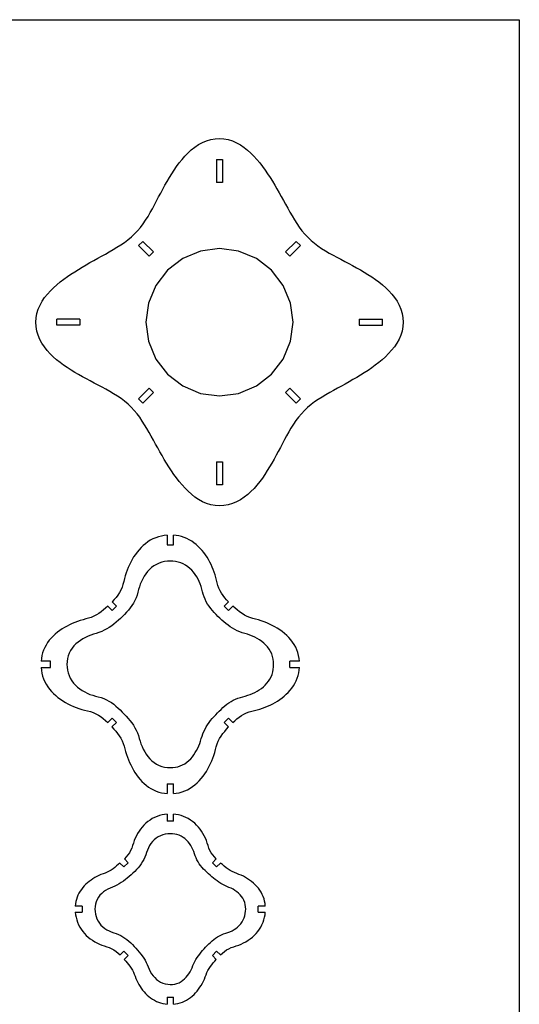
# Model space of a CAD drawing. Extents: x -203 to 90, y -279 to 286.
# Tile 7 of 7: x -57 to 90, y -3 to 286. Entities that reach past the tile are written whole.
import ezdxf

# ---------------------------------------------------------------- set-up
doc = ezdxf.new("R2010")
doc.units = 0
doc.header["$MEASUREMENT"] = 0
doc.layers.get('0').update_dxf_attribs({"linetype": 'CONTINUOUS'})

msp = doc.modelspace()

# ---------------------------------------------------------------- linework, layer by layer
for p, q in [((-203.35, 286.41), (89.8, 286.41)), ((89.8, 286.41), (89.8, -279.44)), ((-0.74, 251.23), (0.55, 251.45)), ((0.55, 251.45), (1.85, 251.52)), ((1.85, 251.52), (3.14, 251.44)), ((3.14, 251.44), (4.42, 251.2)), ((-6.43, 248.2), (-5.41, 249.01)), ((-5.41, 249.01), (-4.33, 249.73)), ((-4.33, 249.73), (-3.18, 250.35)), ((-3.18, 250.35), (-1.98, 250.86)), ((-1.98, 250.86), (-0.74, 251.23)), ((4.42, 251.2), (5.66, 250.81)), ((5.66, 250.81), (6.85, 250.29)), ((6.85, 250.29), (7.99, 249.65)), ((7.99, 249.65), (9.06, 248.92)), ((9.06, 248.92), (10.08, 248.11)), ((-9.15, 245.41), (-8.29, 246.39)), ((-8.29, 246.39), (-7.39, 247.32)), ((-7.39, 247.32), (-6.43, 248.2)), ((10.08, 248.11), (11.05, 247.24)), ((11.05, 247.24), (11.96, 246.32)), ((11.96, 246.32), (12.84, 245.35)), ((-11.48, 242.28), (-10.74, 243.35)), ((-10.74, 243.35), (-9.96, 244.4)), ((-9.96, 244.4), (-9.15, 245.41)), ((0.95, 245.39), (0.95, 238.59)), ((0.95, 245.39), (2.74, 245.39)), ((2.74, 245.39), (2.74, 238.59)), ((12.84, 245.35), (13.67, 244.35)), ((13.67, 244.35), (14.46, 243.32)), ((14.46, 243.32), (15.23, 242.27)), ((-13.52, 238.95), (-12.86, 240.08)), ((-12.86, 240.08), (-12.18, 241.19)), ((-12.18, 241.19), (-11.48, 242.28)), ((15.23, 242.27), (15.97, 241.19)), ((15.97, 241.19), (16.68, 240.11)), ((16.68, 240.11), (17.37, 239)), ((-14.79, 236.68), (-14.16, 237.82)), ((-14.16, 237.82), (-13.52, 238.95)), ((2.74, 238.59), (0.95, 238.59)), ((17.37, 239), (18.04, 237.89)), ((18.04, 237.89), (18.7, 236.77)), ((-16.61, 233.23), (-16.01, 234.38)), ((-16.01, 234.38), (-15.4, 235.53)), ((-15.4, 235.53), (-14.79, 236.68)), ((18.7, 236.77), (19.34, 235.64)), ((19.34, 235.64), (19.98, 234.5)), ((19.98, 234.5), (20.61, 233.36)), ((-17.83, 230.93), (-17.22, 232.08)), ((-17.22, 232.08), (-16.61, 233.23)), ((20.61, 233.36), (21.23, 232.22)), ((21.23, 232.22), (21.86, 231.08)), ((-19.82, 227.57), (-19.12, 228.67)), ((-19.12, 228.67), (-18.47, 229.79)), ((-18.47, 229.79), (-17.83, 230.93)), ((21.86, 231.08), (22.5, 229.95)), ((22.5, 229.95), (23.15, 228.82)), ((23.15, 228.82), (23.82, 227.71)), ((-22.17, 224.46), (-21.33, 225.46)), ((-21.33, 225.46), (-20.55, 226.5)), ((-20.55, 226.5), (-19.82, 227.57)), ((23.82, 227.71), (24.52, 226.61)), ((24.52, 226.61), (25.25, 225.53)), ((25.25, 225.53), (26.03, 224.49)), ((-25.03, 221.81), (-24.02, 222.64)), ((-24.02, 222.64), (-23.07, 223.52)), ((-23.07, 223.52), (-22.17, 224.46)), ((26.03, 224.49), (26.86, 223.49)), ((26.86, 223.49), (27.75, 222.54)), ((27.75, 222.54), (28.69, 221.64)), ((-28.24, 219.6), (-27.14, 220.3)), ((-27.14, 220.3), (-26.07, 221.03)), ((-26.07, 221.03), (-25.03, 221.81)), ((-20.63, 221.35), (-21.89, 220.1)), ((-21.89, 220.1), (-18.77, 216.97)), ((-17.51, 218.23), (-20.63, 221.35)), ((21.2, 218.23), (24.32, 221.35)), ((25.58, 220.1), (22.46, 216.97)), ((24.32, 221.35), (25.58, 220.1)), ((28.69, 221.64), (29.68, 220.8)), ((29.68, 220.8), (30.72, 220.02)), ((30.72, 220.02), (31.8, 219.28)), ((-33.9, 216.38), (-32.76, 217.01)), ((-32.76, 217.01), (-31.62, 217.64)), ((-31.62, 217.64), (-30.48, 218.27)), ((-30.48, 218.27), (-29.36, 218.93)), ((-29.36, 218.93), (-28.24, 219.6)), ((-18.77, 216.97), (-17.51, 218.23)), ((-3.75, 218.49), (-8.96, 216.33)), ((1.85, 219.23), (-3.75, 218.49)), ((7.44, 218.49), (1.85, 219.23)), ((12.65, 216.33), (7.44, 218.49)), ((22.46, 216.97), (21.2, 218.23)), ((31.8, 219.28), (32.9, 218.59)), ((32.9, 218.59), (34.02, 217.93)), ((34.02, 217.93), (35.16, 217.3)), ((35.16, 217.3), (36.3, 216.68)), ((-38.42, 213.82), (-37.3, 214.47)), ((-37.3, 214.47), (-36.17, 215.12)), ((-36.17, 215.12), (-35.04, 215.75)), ((-35.04, 215.75), (-33.9, 216.38)), ((-8.96, 216.33), (-13.43, 212.9)), ((17.12, 212.9), (12.65, 216.33)), ((36.3, 216.68), (37.45, 216.08)), ((37.45, 216.08), (38.61, 215.47)), ((38.61, 215.47), (39.76, 214.87)), ((39.76, 214.87), (40.9, 214.25)), ((40.9, 214.25), (42.05, 213.63)), ((-43.85, 210.24), (-42.8, 211)), ((-42.8, 211), (-41.73, 211.74)), ((-41.73, 211.74), (-40.64, 212.45)), ((-40.64, 212.45), (-39.54, 213.14)), ((-39.54, 213.14), (-38.42, 213.82)), ((-13.43, 212.9), (-16.87, 208.42)), ((20.56, 208.42), (17.12, 212.9)), ((42.05, 213.63), (43.18, 212.99)), ((43.18, 212.99), (44.3, 212.33)), ((44.3, 212.33), (45.41, 211.65)), ((45.41, 211.65), (46.5, 210.94)), ((-46.85, 207.74), (-45.88, 208.61)), ((-45.88, 208.61), (-44.88, 209.44)), ((-44.88, 209.44), (-43.85, 210.24)), ((-16.87, 208.42), (-19.03, 203.21)), ((22.72, 203.21), (20.56, 208.42)), ((46.5, 210.94), (47.57, 210.2)), ((47.57, 210.2), (48.62, 209.43)), ((48.62, 209.43), (49.64, 208.62)), ((49.64, 208.62), (50.62, 207.76)), ((-49.46, 204.84), (-48.65, 205.86)), ((-48.65, 205.86), (-47.77, 206.82)), ((-47.77, 206.82), (-46.85, 207.74)), ((50.62, 207.76), (51.55, 206.85)), ((51.55, 206.85), (52.43, 205.89)), ((52.43, 205.89), (53.23, 204.87)), ((-51.35, 201.44), (-50.82, 202.63)), ((-50.82, 202.63), (-50.19, 203.76)), ((-50.19, 203.76), (-49.46, 204.84)), ((-19.03, 203.21), (-19.76, 197.62)), ((23.45, 197.62), (22.72, 203.21)), ((53.23, 204.87), (53.96, 203.79)), ((53.96, 203.79), (54.58, 202.65)), ((54.58, 202.65), (55.08, 201.45)), ((-51.98, 198.92), (-51.74, 200.2)), ((-51.74, 200.2), (-51.35, 201.44)), ((55.08, 201.45), (55.45, 200.2)), ((55.45, 200.2), (55.67, 198.92)), ((-52.06, 197.62), (-51.98, 198.92)), ((-51.98, 196.32), (-52.06, 197.62)), ((-39.13, 198.51), (-45.93, 198.51)), ((-45.93, 196.73), (-45.93, 198.51)), ((-39.13, 196.73), (-45.93, 196.73)), ((-39.13, 198.51), (-39.13, 196.73)), ((-19.76, 197.62), (-19.03, 192.03)), ((22.72, 192.03), (23.45, 197.62)), ((42.82, 198.51), (49.62, 198.51)), ((42.82, 198.51), (42.82, 196.73)), ((42.82, 196.73), (49.62, 196.73)), ((49.62, 196.73), (49.62, 198.51)), ((55.67, 198.92), (55.75, 197.62)), ((55.75, 197.62), (55.67, 196.32)), ((-51.76, 195.04), (-51.98, 196.32)), ((-51.39, 193.79), (-51.76, 195.04)), ((-50.89, 192.59), (-51.39, 193.79)), ((55.04, 193.8), (54.52, 192.61)), ((55.43, 195.04), (55.04, 193.8)), ((55.67, 196.32), (55.43, 195.04)), ((-50.27, 191.45), (-50.89, 192.59)), ((-49.54, 190.37), (-50.27, 191.45)), ((-19.03, 192.03), (-16.87, 186.82)), ((20.56, 186.82), (22.72, 192.03)), ((53.88, 191.48), (53.15, 190.4)), ((54.52, 192.61), (53.88, 191.48)), ((-48.74, 189.35), (-49.54, 190.37)), ((-47.86, 188.39), (-48.74, 189.35)), ((-46.93, 187.48), (-47.86, 188.39)), ((51.46, 188.42), (50.54, 187.5)), ((52.34, 189.38), (51.46, 188.42)), ((53.15, 190.4), (52.34, 189.38)), ((-45.95, 186.62), (-46.93, 187.48)), ((-44.93, 185.81), (-45.95, 186.62)), ((-43.88, 185.04), (-44.93, 185.81)), ((-42.81, 184.3), (-43.88, 185.04)), ((-16.87, 186.82), (-13.43, 182.34)), ((17.12, 182.34), (20.56, 186.82)), ((47.54, 185), (46.49, 184.24)), ((48.57, 185.8), (47.54, 185)), ((49.57, 186.63), (48.57, 185.8)), ((50.54, 187.5), (49.57, 186.63)), ((-41.72, 183.59), (-42.81, 184.3)), ((-40.61, 182.91), (-41.72, 183.59)), ((-39.49, 182.25), (-40.61, 182.91)), ((-38.36, 181.61), (-39.49, 182.25)), ((-13.43, 182.34), (-8.96, 178.91)), ((12.65, 178.91), (17.12, 182.34)), ((43.23, 182.1), (42.11, 181.43)), ((44.33, 182.79), (43.23, 182.1)), ((45.42, 183.5), (44.33, 182.79)), ((46.49, 184.24), (45.42, 183.5)), ((-37.21, 180.99), (-38.36, 181.61)), ((-36.07, 180.38), (-37.21, 180.99)), ((-34.92, 179.77), (-36.07, 180.38)), ((-33.76, 179.17), (-34.92, 179.77)), ((-32.61, 178.56), (-33.76, 179.17)), ((38.73, 179.49), (37.59, 178.86)), ((39.86, 180.12), (38.73, 179.49)), ((40.99, 180.77), (39.86, 180.12)), ((42.11, 181.43), (40.99, 180.77)), ((-31.47, 177.94), (-32.61, 178.56)), ((-30.33, 177.31), (-31.47, 177.94)), ((-29.21, 176.65), (-30.33, 177.31)), ((-28.11, 175.96), (-29.21, 176.65)), ((-21.89, 175.15), (-18.77, 178.27)), ((-17.51, 177.01), (-20.63, 173.89)), ((-18.77, 178.27), (-17.51, 177.01)), ((-8.96, 178.91), (-3.75, 176.75)), ((-3.75, 176.75), (1.85, 176.01)), ((1.85, 176.01), (7.44, 176.75)), ((7.44, 176.75), (12.65, 178.91)), ((21.2, 177.01), (22.46, 178.27)), ((24.32, 173.89), (21.2, 177.01)), ((22.46, 178.27), (25.58, 175.15)), ((33.05, 176.32), (31.93, 175.64)), ((34.17, 176.97), (33.05, 176.32)), ((35.31, 177.6), (34.17, 176.97)), ((36.45, 178.23), (35.31, 177.6)), ((37.59, 178.86), (36.45, 178.23)), ((-27.03, 175.22), (-28.11, 175.96)), ((-25.99, 174.44), (-27.03, 175.22)), ((-25, 173.6), (-25.99, 174.44)), ((-24.06, 172.71), (-25, 173.6)), ((-20.63, 173.89), (-21.89, 175.15)), ((25.58, 175.15), (24.32, 173.89)), ((28.72, 173.43), (27.71, 172.61)), ((29.76, 174.21), (28.72, 173.43)), ((30.83, 174.95), (29.76, 174.21)), ((31.93, 175.64), (30.83, 174.95)), ((-23.17, 171.75), (-24.06, 172.71)), ((-22.34, 170.75), (-23.17, 171.75)), ((-21.56, 169.71), (-22.34, 170.75)), ((25.86, 170.78), (25.02, 169.78)), ((26.76, 171.72), (25.86, 170.78)), ((27.71, 172.61), (26.76, 171.72)), ((-20.83, 168.63), (-21.56, 169.71)), ((-20.13, 167.53), (-20.83, 168.63)), ((23.51, 167.67), (22.82, 166.57)), ((24.24, 168.74), (23.51, 167.67)), ((25.02, 169.78), (24.24, 168.74)), ((-19.46, 166.42), (-20.13, 167.53)), ((-18.81, 165.29), (-19.46, 166.42)), ((-18.17, 164.16), (-18.81, 165.29)), ((22.16, 165.45), (21.52, 164.31)), ((22.82, 166.57), (22.16, 165.45)), ((-17.54, 163.02), (-18.17, 164.16)), ((-16.92, 161.88), (-17.54, 163.02)), ((-16.29, 160.74), (-16.92, 161.88)), ((20.3, 162.01), (19.7, 160.86)), ((20.91, 163.16), (20.3, 162.01)), ((21.52, 164.31), (20.91, 163.16)), ((-15.65, 159.6), (-16.29, 160.74)), ((-15.01, 158.47), (-15.65, 159.6)), ((19.09, 159.71), (18.48, 158.56)), ((19.7, 160.86), (19.09, 159.71)), ((-14.35, 157.35), (-15.01, 158.47)), ((-13.68, 156.24), (-14.35, 157.35)), ((-12.99, 155.14), (-13.68, 156.24)), ((0.95, 156.65), (2.74, 156.65)), ((0.95, 156.65), (0.95, 149.85)), ((2.74, 156.65), (2.74, 149.85)), ((17.21, 156.29), (16.55, 155.16)), ((17.85, 157.42), (17.21, 156.29)), ((18.48, 158.56), (17.85, 157.42)), ((-12.27, 154.05), (-12.99, 155.14)), ((-11.54, 152.97), (-12.27, 154.05)), ((15.87, 154.06), (15.17, 152.96)), ((16.55, 155.16), (15.87, 154.06)), ((-10.77, 151.92), (-11.54, 152.97)), ((-9.98, 150.89), (-10.77, 151.92)), ((-9.15, 149.89), (-9.98, 150.89)), ((13.65, 150.85), (12.84, 149.83)), ((14.43, 151.89), (13.65, 150.85)), ((15.17, 152.96), (14.43, 151.89)), ((-8.27, 148.92), (-9.15, 149.89)), ((-7.36, 148), (-8.27, 148.92)), ((-6.39, 147.13), (-7.36, 148)), ((2.74, 149.85), (0.95, 149.85)), ((11.08, 147.92), (10.12, 147.04)), ((11.98, 148.85), (11.08, 147.92)), ((12.84, 149.83), (11.98, 148.85)), ((-5.37, 146.32), (-6.39, 147.13)), ((-4.3, 145.59), (-5.37, 146.32)), ((-3.16, 144.95), (-4.3, 145.59)), ((-1.97, 144.43), (-3.16, 144.95)), ((6.87, 144.89), (5.67, 144.38)), ((8.02, 145.51), (6.87, 144.89)), ((9.1, 146.23), (8.02, 145.51)), ((10.12, 147.04), (9.1, 146.23)), ((-0.73, 144.04), (-1.97, 144.43)), ((0.55, 143.8), (-0.73, 144.04)), ((1.85, 143.72), (0.55, 143.8)), ((3.14, 143.79), (1.85, 143.72)), ((4.43, 144.02), (3.14, 143.79)), ((5.67, 144.38), (4.43, 144.02)), ((-19.18, 133.15), (-19.88, 132.63)), ((-18.45, 133.62), (-19.18, 133.15)), ((-17.68, 134.03), (-18.45, 133.62)), ((-16.88, 134.37), (-17.68, 134.03)), ((-16.05, 134.66), (-16.88, 134.37)), ((-15.21, 134.87), (-16.05, 134.66)), ((-14.35, 135.02), (-15.21, 134.87)), ((-13.48, 135.1), (-14.35, 135.02)), ((-13.48, 135.1), (-13.48, 132.32)), ((-11.7, 132.32), (-11.7, 135.1)), ((-10.89, 135.02), (-11.7, 135.1)), ((-10.08, 134.89), (-10.89, 135.02)), ((-9.29, 134.7), (-10.08, 134.89)), ((-8.51, 134.45), (-9.29, 134.7)), ((-7.75, 134.14), (-8.51, 134.45)), ((-7.02, 133.77), (-7.75, 134.14)), ((-6.31, 133.35), (-7.02, 133.77)), ((-5.64, 132.89), (-6.31, 133.35)), ((-22.33, 130.16), (-22.85, 129.46)), ((-21.77, 130.83), (-22.33, 130.16)), ((-21.18, 131.47), (-21.77, 130.83)), ((-20.55, 132.07), (-21.18, 131.47)), ((-19.88, 132.63), (-20.55, 132.07)), ((-13.48, 132.32), (-11.7, 132.32)), ((-5, 132.38), (-5.64, 132.89)), ((-4.39, 131.84), (-5, 132.38)), ((-3.81, 131.26), (-4.39, 131.84)), ((-3.26, 130.65), (-3.81, 131.26)), ((-2.75, 130.02), (-3.26, 130.65)), ((-24.21, 127.23), (-24.59, 126.45)), ((-23.79, 127.99), (-24.21, 127.23)), ((-23.34, 128.74), (-23.79, 127.99)), ((-22.85, 129.46), (-23.34, 128.74)), ((-15.1, 127.2), (-15.9, 126.92)), ((-14.28, 127.39), (-15.1, 127.2)), ((-13.44, 127.5), (-14.28, 127.39)), ((-12.59, 127.52), (-13.44, 127.5)), ((-11.81, 127.5), (-12.59, 127.52)), ((-11.02, 127.41), (-11.81, 127.5)), ((-10.25, 127.25), (-11.02, 127.41)), ((-9.5, 127), (-10.25, 127.25)), ((-2.26, 129.35), (-2.75, 130.02)), ((-1.81, 128.67), (-2.26, 129.35)), ((-1.39, 127.97), (-1.81, 128.67)), ((-0.99, 127.25), (-1.39, 127.97)), ((-0.63, 126.52), (-0.99, 127.25)), ((-25.28, 124.85), (-25.57, 124.03)), ((-24.95, 125.66), (-25.28, 124.85)), ((-24.59, 126.45), (-24.95, 125.66)), ((-19.27, 124.42), (-19.8, 123.76)), ((-18.7, 125.04), (-19.27, 124.42)), ((-18.07, 125.61), (-18.7, 125.04)), ((-17.39, 126.12), (-18.07, 125.61)), ((-16.67, 126.56), (-17.39, 126.12)), ((-15.9, 126.92), (-16.67, 126.56)), ((-8.78, 126.69), (-9.5, 127)), ((-8.09, 126.31), (-8.78, 126.69)), ((-7.44, 125.86), (-8.09, 126.31)), ((-6.83, 125.36), (-7.44, 125.86)), ((-6.27, 124.81), (-6.83, 125.36)), ((-5.74, 124.22), (-6.27, 124.81)), ((-0.29, 125.78), (-0.63, 126.52)), ((0.02, 125.02), (-0.29, 125.78)), ((0.31, 124.25), (0.02, 125.02)), ((-26.27, 121.51), (-26.48, 120.66)), ((-26.06, 122.36), (-26.27, 121.51)), ((-25.83, 123.2), (-26.06, 122.36)), ((-25.57, 124.03), (-25.83, 123.2)), ((-21.07, 121.56), (-21.39, 120.78)), ((-20.69, 122.32), (-21.07, 121.56)), ((-20.27, 123.05), (-20.69, 122.32)), ((-19.8, 123.76), (-20.27, 123.05)), ((-5.27, 123.59), (-5.74, 124.22)), ((-4.84, 122.93), (-5.27, 123.59)), ((-4.45, 122.24), (-4.84, 122.93)), ((-4.11, 121.53), (-4.45, 122.24)), ((-3.8, 120.81), (-4.11, 121.53)), ((0.56, 123.48), (0.31, 124.25)), ((0.79, 122.69), (0.56, 123.48)), ((0.99, 121.9), (0.79, 122.69)), ((1.18, 121.1), (0.99, 121.9)), ((-27.08, 119.03), (-27.5, 118.27)), ((-26.74, 119.83), (-27.08, 119.03)), ((-26.48, 120.66), (-26.74, 119.83)), ((-21.9, 119.17), (-22.12, 118.35)), ((-21.67, 119.98), (-21.9, 119.17)), ((-21.39, 120.78), (-21.67, 119.98)), ((-3.54, 120.06), (-3.8, 120.81)), ((-3.32, 119.31), (-3.54, 120.06)), ((-3.12, 118.54), (-3.32, 119.31)), ((-2.91, 117.79), (-3.12, 118.54)), ((1.39, 120.31), (1.18, 121.1)), ((1.67, 119.54), (1.39, 120.31)), ((2.01, 118.8), (1.67, 119.54)), ((2.42, 118.09), (2.01, 118.8)), ((-29.09, 116.2), (-29.68, 115.56)), ((-28.52, 116.85), (-29.09, 116.2)), ((-27.98, 117.54), (-28.52, 116.85)), ((-27.5, 118.27), (-27.98, 117.54)), ((-22.98, 115.96), (-23.38, 115.21)), ((-22.64, 116.74), (-22.98, 115.96)), ((-22.36, 117.54), (-22.64, 116.74)), ((-22.12, 118.35), (-22.36, 117.54)), ((-2.66, 117.04), (-2.91, 117.79)), ((-2.36, 116.31), (-2.66, 117.04)), ((-2.02, 115.6), (-2.36, 116.31)), ((-1.63, 114.91), (-2.02, 115.6)), ((2.89, 117.42), (2.42, 118.09)), ((3.4, 116.77), (2.89, 117.42)), ((3.93, 116.16), (3.4, 116.77)), ((4.5, 115.56), (3.93, 116.16)), ((-32.22, 113.2), (-32.87, 112.67)), ((-31.58, 113.75), (-32.22, 113.2)), ((-30.96, 114.32), (-31.58, 113.75)), ((-30.96, 114.32), (-29.68, 113.04)), ((-28.42, 114.3), (-29.68, 115.56)), ((-29.68, 113.04), (-28.42, 114.3)), ((-24.84, 113.14), (-25.4, 112.51)), ((-24.32, 113.8), (-24.84, 113.14)), ((-23.83, 114.49), (-24.32, 113.8)), ((-23.38, 115.21), (-23.83, 114.49)), ((-1.2, 114.25), (-1.63, 114.91)), ((-0.73, 113.62), (-1.2, 114.25)), ((-0.23, 113.01), (-0.73, 113.62)), ((0.29, 112.42), (-0.23, 113.01)), ((4.5, 115.56), (3.23, 114.3)), ((4.49, 113.04), (3.23, 114.3)), ((4.49, 113.04), (5.77, 114.32)), ((6.41, 113.73), (5.77, 114.32)), ((7.07, 113.17), (6.41, 113.73)), ((7.75, 112.62), (7.07, 113.17)), ((-39.81, 109.81), (-40.59, 109.51)), ((-39.01, 110.08), (-39.81, 109.81)), ((-38.2, 110.32), (-39.01, 110.08)), ((-37.39, 110.54), (-38.2, 110.32)), ((-36.58, 110.75), (-37.39, 110.54)), ((-35.78, 111.01), (-36.58, 110.75)), ((-35, 111.33), (-35.78, 111.01)), ((-34.26, 111.73), (-35, 111.33)), ((-33.55, 112.18), (-34.26, 111.73)), ((-32.87, 112.67), (-33.55, 112.18)), ((-27.83, 110.14), (-28.46, 109.58)), ((-27.2, 110.71), (-27.83, 110.14)), ((-26.59, 111.29), (-27.2, 110.71)), ((-25.98, 111.89), (-26.59, 111.29)), ((-25.4, 112.51), (-25.98, 111.89)), ((0.84, 111.85), (0.29, 112.42)), ((1.4, 111.29), (0.84, 111.85)), ((1.97, 110.75), (1.4, 111.29)), ((2.55, 110.22), (1.97, 110.75)), ((3.14, 109.7), (2.55, 110.22)), ((8.45, 112.12), (7.75, 112.62)), ((9.19, 111.66), (8.45, 112.12)), ((9.96, 111.27), (9.19, 111.66)), ((10.77, 110.95), (9.96, 111.27)), ((11.6, 110.7), (10.77, 110.95)), ((12.44, 110.47), (11.6, 110.7)), ((13.28, 110.25), (12.44, 110.47)), ((14.11, 109.99), (13.28, 110.25)), ((14.92, 109.7), (14.11, 109.99)), ((-45.02, 107.12), (-45.7, 106.62)), ((-44.32, 107.59), (-45.02, 107.12)), ((-43.61, 108.03), (-44.32, 107.59)), ((-42.87, 108.44), (-43.61, 108.03)), ((-42.13, 108.83), (-42.87, 108.44)), ((-41.37, 109.18), (-42.13, 108.83)), ((-40.59, 109.51), (-41.37, 109.18)), ((-31.95, 107.2), (-32.72, 106.86)), ((-31.2, 107.6), (-31.95, 107.2)), ((-30.48, 108.04), (-31.2, 107.6)), ((-29.79, 108.53), (-30.48, 108.04)), ((-29.12, 109.04), (-29.79, 108.53)), ((-28.46, 109.58), (-29.12, 109.04)), ((3.75, 109.19), (3.14, 109.7)), ((4.36, 108.7), (3.75, 109.19)), ((5, 108.24), (4.36, 108.7)), ((5.66, 107.81), (5, 108.24)), ((6.35, 107.42), (5.66, 107.81)), ((7.05, 107.07), (6.35, 107.42)), ((7.78, 106.76), (7.05, 107.07)), ((15.73, 109.38), (14.92, 109.7)), ((16.52, 109.03), (15.73, 109.38)), ((17.3, 108.64), (16.52, 109.03)), ((18.07, 108.23), (17.3, 108.64)), ((18.81, 107.79), (18.07, 108.23)), ((19.54, 107.32), (18.81, 107.79)), ((20.25, 106.82), (19.54, 107.32)), ((-48.1, 104.27), (-48.6, 103.6)), ((-47.55, 104.91), (-48.1, 104.27)), ((-46.96, 105.52), (-47.55, 104.91)), ((-46.34, 106.08), (-46.96, 105.52)), ((-45.7, 106.62), (-46.34, 106.08)), ((-38.94, 104.26), (-39.63, 103.76)), ((-38.23, 104.71), (-38.94, 104.26)), ((-37.49, 105.12), (-38.23, 104.71)), ((-36.72, 105.49), (-37.49, 105.12)), ((-35.94, 105.8), (-36.72, 105.49)), ((-35.14, 106.07), (-35.94, 105.8)), ((-34.33, 106.31), (-35.14, 106.07)), ((-33.52, 106.57), (-34.33, 106.31)), ((-32.72, 106.86), (-33.52, 106.57)), ((8.52, 106.5), (7.78, 106.76)), ((9.28, 106.27), (8.52, 106.5)), ((10.03, 106.05), (9.28, 106.27)), ((10.78, 105.79), (10.03, 106.05)), ((11.51, 105.5), (10.78, 105.79)), ((12.22, 105.16), (11.51, 105.5)), ((12.92, 104.78), (12.22, 105.16)), ((13.59, 104.37), (12.92, 104.78)), ((14.23, 103.92), (13.59, 104.37)), ((20.93, 106.28), (20.25, 106.82)), ((21.58, 105.7), (20.93, 106.28)), ((22.2, 105.09), (21.58, 105.7)), ((22.77, 104.44), (22.2, 105.09)), ((23.3, 103.76), (22.77, 104.44)), ((-49.78, 101.38), (-50.06, 100.58)), ((-49.45, 102.15), (-49.78, 101.38)), ((-49.05, 102.89), (-49.45, 102.15)), ((-48.6, 103.6), (-49.05, 102.89)), ((-41.89, 101.26), (-42.27, 100.51)), ((-41.42, 101.96), (-41.89, 101.26)), ((-40.88, 102.61), (-41.42, 101.96)), ((-40.28, 103.21), (-40.88, 102.61)), ((-39.63, 103.76), (-40.28, 103.21)), ((14.85, 103.43), (14.23, 103.92)), ((15.42, 102.89), (14.85, 103.43)), ((15.96, 102.31), (15.42, 102.89)), ((16.43, 101.68), (15.96, 102.31)), ((16.84, 101), (16.43, 101.68)), ((23.78, 103.03), (23.3, 103.76)), ((24.2, 102.27), (23.78, 103.03)), ((24.56, 101.48), (24.2, 102.27)), ((24.84, 100.66), (24.56, 101.48)), ((-50.4, 98.94), (-50.48, 98.1)), ((-50.26, 99.77), (-50.4, 98.94)), ((-50.06, 100.58), (-50.26, 99.77)), ((-42.77, 98.89), (-42.88, 98.05)), ((-42.57, 99.71), (-42.77, 98.89)), ((-42.27, 100.51), (-42.57, 99.71)), ((17.18, 100.29), (16.84, 101)), ((17.43, 99.55), (17.18, 100.29)), ((17.6, 98.78), (17.43, 99.55)), ((17.7, 97.99), (17.6, 98.78)), ((25.06, 99.82), (24.84, 100.66)), ((25.21, 98.97), (25.06, 99.82)), ((25.29, 98.1), (25.21, 98.97)), ((-47.7, 98.1), (-50.48, 98.1)), ((-50.48, 96.32), (-47.7, 96.32)), ((-50.48, 96.32), (-50.4, 95.45)), ((-50.4, 95.45), (-50.25, 94.6)), ((-47.7, 96.32), (-47.7, 98.1)), ((-42.88, 98.05), (-42.91, 97.21)), ((-42.91, 97.21), (-42.88, 96.36)), ((-42.88, 96.36), (-42.77, 95.52)), ((-42.77, 95.52), (-42.58, 94.7)), ((17.47, 94.98), (17.62, 95.71)), ((17.62, 95.71), (17.7, 96.46)), ((17.72, 97.21), (17.7, 97.99)), ((17.7, 96.46), (17.72, 97.21)), ((25.29, 98.1), (22.51, 98.1)), ((22.51, 96.32), (22.51, 98.1)), ((22.51, 96.32), (25.29, 96.32)), ((25.09, 94.7), (25.22, 95.51)), ((25.22, 95.51), (25.29, 96.32)), ((-50.25, 94.6), (-50.04, 93.75)), ((-50.04, 93.75), (-49.75, 92.93)), ((-49.75, 92.93), (-49.41, 92.13)), ((-42.58, 94.7), (-42.3, 93.9)), ((-42.3, 93.9), (-41.94, 93.13)), ((-41.94, 93.13), (-41.5, 92.41)), ((16.22, 92.27), (16.62, 92.9)), ((16.62, 92.9), (16.97, 93.57)), ((16.97, 93.57), (17.25, 94.26)), ((17.25, 94.26), (17.47, 94.98)), ((24.33, 92.37), (24.64, 93.12)), ((24.64, 93.12), (24.89, 93.9)), ((24.89, 93.9), (25.09, 94.7)), ((-49.41, 92.13), (-49, 91.36)), ((-49, 91.36), (-48.53, 90.62)), ((-48.53, 90.62), (-48.02, 89.92)), ((-48.02, 89.92), (-47.45, 89.26)), ((-41.5, 92.41), (-40.99, 91.73)), ((-40.99, 91.73), (-40.42, 91.1)), ((-40.42, 91.1), (-39.8, 90.53)), ((-39.8, 90.53), (-39.14, 90)), ((-39.14, 90), (-38.44, 89.53)), ((12.88, 89.31), (13.52, 89.7)), ((13.52, 89.7), (14.13, 90.13)), ((14.13, 90.13), (14.71, 90.61)), ((14.71, 90.61), (15.26, 91.12)), ((15.26, 91.12), (15.76, 91.68)), ((15.76, 91.68), (16.22, 92.27)), ((22.03, 89), (22.58, 89.61)), ((22.58, 89.61), (23.08, 90.26)), ((23.08, 90.26), (23.55, 90.93)), ((23.55, 90.93), (23.97, 91.64)), ((23.97, 91.64), (24.33, 92.37)), ((-47.45, 89.26), (-46.85, 88.63)), ((-46.85, 88.63), (-46.21, 88.03)), ((-46.21, 88.03), (-45.54, 87.48)), ((-45.54, 87.48), (-44.84, 86.96)), ((-44.84, 86.96), (-44.12, 86.47)), ((-38.44, 89.53), (-37.7, 89.11)), ((-37.7, 89.11), (-36.94, 88.73)), ((-36.94, 88.73), (-36.16, 88.41)), ((-36.16, 88.41), (-35.36, 88.13)), ((-35.36, 88.13), (-34.55, 87.9)), ((-34.55, 87.9), (-33.73, 87.68)), ((-33.73, 87.68), (-32.92, 87.44)), ((-32.92, 87.44), (-32.12, 87.16)), ((-32.12, 87.16), (-31.35, 86.82)), ((-31.35, 86.82), (-30.6, 86.42)), ((5.89, 86.68), (6.56, 87)), ((6.56, 87), (7.26, 87.28)), ((7.26, 87.28), (7.97, 87.52)), ((7.97, 87.52), (8.69, 87.72)), ((8.69, 87.72), (9.42, 87.91)), ((9.42, 87.91), (10.14, 88.12)), ((10.14, 88.12), (10.85, 88.36)), ((10.85, 88.36), (11.54, 88.64)), ((11.54, 88.64), (12.22, 88.96)), ((12.22, 88.96), (12.88, 89.31)), ((18.87, 86.43), (19.55, 86.88)), ((19.55, 86.88), (20.21, 87.36)), ((20.21, 87.36), (20.85, 87.88)), ((20.85, 87.88), (21.45, 88.43)), ((21.45, 88.43), (22.03, 89)), ((-44.12, 86.47), (-43.38, 86.02)), ((-43.38, 86.02), (-42.61, 85.6)), ((-42.61, 85.6), (-41.83, 85.21)), ((-41.83, 85.21), (-41.04, 84.85)), ((-41.04, 84.85), (-40.23, 84.53)), ((-40.23, 84.53), (-39.41, 84.23)), ((-39.41, 84.23), (-38.58, 83.97)), ((-38.58, 83.97), (-37.74, 83.74)), ((-30.6, 86.42), (-29.88, 85.98)), ((-29.88, 85.98), (-29.19, 85.49)), ((-29.19, 85.49), (-28.53, 84.96)), ((-28.53, 84.96), (-27.89, 84.4)), ((-27.89, 84.4), (-27.28, 83.82)), ((-27.28, 83.82), (-26.68, 83.22)), ((1.75, 83.49), (2.29, 84.01)), ((2.29, 84.01), (2.84, 84.52)), ((2.84, 84.52), (3.4, 85.01)), ((3.4, 85.01), (3.99, 85.48)), ((3.99, 85.48), (4.6, 85.91)), ((4.6, 85.91), (5.23, 86.32)), ((5.23, 86.32), (5.89, 86.68)), ((12.09, 83.63), (12.88, 83.83)), ((12.88, 83.83), (13.67, 84.06)), ((13.67, 84.06), (14.45, 84.31)), ((14.45, 84.31), (15.21, 84.6)), ((15.21, 84.6), (15.97, 84.91)), ((15.97, 84.91), (16.72, 85.25)), ((16.72, 85.25), (17.45, 85.61)), ((17.45, 85.61), (18.17, 86.01)), ((18.17, 86.01), (18.87, 86.43)), ((-37.74, 83.74), (-36.89, 83.54)), ((-36.89, 83.54), (-36.05, 83.33)), ((-36.05, 83.33), (-35.22, 83.07)), ((-35.22, 83.07), (-34.41, 82.73)), ((-34.41, 82.73), (-33.65, 82.31)), ((-33.65, 82.31), (-32.92, 81.82)), ((-32.92, 81.82), (-32.24, 81.29)), ((-32.24, 81.29), (-31.58, 80.72)), ((-29.68, 81.39), (-30.94, 80.12)), ((-29.68, 81.39), (-28.42, 80.13)), ((-26.68, 83.22), (-26.1, 82.6)), ((-26.1, 82.6), (-25.53, 81.98)), ((-25.53, 81.98), (-24.97, 81.34)), ((-24.97, 81.34), (-24.43, 80.69)), ((-0.75, 80.7), (-0.27, 81.28)), ((-0.27, 81.28), (0.22, 81.84)), ((0.22, 81.84), (0.72, 82.4)), ((0.72, 82.4), (1.23, 82.95)), ((1.23, 82.95), (1.75, 83.49)), ((3.23, 80.13), (4.49, 81.39)), ((5.75, 80.12), (4.49, 81.39)), ((6.35, 80.68), (6.97, 81.22)), ((6.97, 81.22), (7.61, 81.73)), ((7.61, 81.73), (8.28, 82.19)), ((8.28, 82.19), (8.99, 82.61)), ((8.99, 82.61), (9.73, 82.95)), ((9.73, 82.95), (10.5, 83.23)), ((10.5, 83.23), (11.29, 83.44)), ((11.29, 83.44), (12.09, 83.63)), ((-31.58, 80.72), (-30.94, 80.12)), ((-29.7, 78.85), (-28.42, 80.13)), ((-29.7, 78.85), (-29.13, 78.23)), ((-29.13, 78.23), (-28.58, 77.59)), ((-24.43, 80.69), (-23.91, 80.02)), ((-23.91, 80.02), (-23.43, 79.32)), ((-23.43, 79.32), (-22.99, 78.6)), ((-22.99, 78.6), (-22.59, 77.85)), ((-2.74, 77.54), (-2.41, 78.21)), ((-2.41, 78.21), (-2.05, 78.87)), ((-2.05, 78.87), (-1.64, 79.5)), ((-1.64, 79.5), (-1.21, 80.11)), ((-1.21, 80.11), (-0.75, 80.7)), ((3.23, 80.13), (4.51, 78.85)), ((3.36, 77.55), (3.93, 78.2)), ((3.93, 78.2), (4.51, 78.85)), ((5.75, 80.12), (6.35, 80.68)), ((-28.58, 77.59), (-28.06, 76.93)), ((-28.06, 76.93), (-27.56, 76.26)), ((-27.56, 76.26), (-27.11, 75.55)), ((-27.11, 75.55), (-26.72, 74.8)), ((-22.59, 77.85), (-22.25, 77.08)), ((-22.25, 77.08), (-21.95, 76.29)), ((-21.95, 76.29), (-21.7, 75.48)), ((-21.7, 75.48), (-21.46, 74.67)), ((-3.71, 74.71), (-3.5, 75.43)), ((-3.5, 75.43), (-3.28, 76.14)), ((-3.28, 76.14), (-3.03, 76.85)), ((-3.03, 76.85), (-2.74, 77.54)), ((1.46, 74.66), (1.85, 75.43)), ((1.85, 75.43), (2.31, 76.17)), ((2.31, 76.17), (2.82, 76.87)), ((2.82, 76.87), (3.36, 77.55)), ((-26.72, 74.8), (-26.39, 74.03)), ((-26.39, 74.03), (-26.14, 73.23)), ((-26.14, 73.23), (-25.92, 72.41)), ((-25.92, 72.41), (-25.7, 71.6)), ((-21.46, 74.67), (-21.19, 73.86)), ((-21.19, 73.86), (-20.87, 73.08)), ((-20.87, 73.08), (-20.51, 72.32)), ((-20.51, 72.32), (-20.1, 71.58)), ((-4.88, 71.95), (-4.53, 72.62)), ((-4.53, 72.62), (-4.22, 73.3)), ((-4.22, 73.3), (-3.95, 74)), ((-3.95, 74), (-3.71, 74.71)), ((0.67, 72.18), (0.89, 73.02)), ((0.89, 73.02), (1.14, 73.85)), ((1.14, 73.85), (1.46, 74.66)), ((-25.7, 71.6), (-25.46, 70.8)), ((-25.46, 70.8), (-25.19, 70)), ((-25.19, 70), (-24.89, 69.21)), ((-20.1, 71.58), (-19.64, 70.86)), ((-19.64, 70.86), (-19.14, 70.18)), ((-19.14, 70.18), (-18.6, 69.53)), ((-18.6, 69.53), (-18, 68.93)), ((-7.13, 68.98), (-6.61, 69.51)), ((-6.61, 69.51), (-6.12, 70.08)), ((-6.12, 70.08), (-5.67, 70.68)), ((-5.67, 70.68), (-5.26, 71.3)), ((-5.26, 71.3), (-4.88, 71.95)), ((-0.43, 68.89), (-0.11, 69.7)), ((-0.11, 69.7), (0.18, 70.51)), ((0.18, 70.51), (0.44, 71.34)), ((0.44, 71.34), (0.67, 72.18)), ((-24.89, 69.21), (-24.56, 68.44)), ((-24.56, 68.44), (-24.21, 67.68)), ((-24.21, 67.68), (-23.82, 66.93)), ((-23.82, 66.93), (-23.41, 66.2)), ((-18, 68.93), (-17.35, 68.39)), ((-17.35, 68.39), (-16.65, 67.92)), ((-16.65, 67.92), (-15.89, 67.53)), ((-15.89, 67.53), (-15.1, 67.24)), ((-15.1, 67.24), (-14.28, 67.04)), ((-14.28, 67.04), (-13.44, 66.92)), ((-13.44, 66.92), (-12.59, 66.9)), ((-12.59, 66.9), (-11.84, 66.92)), ((-11.84, 66.92), (-11.1, 67)), ((-11.1, 67), (-10.37, 67.16)), ((-10.37, 67.16), (-9.65, 67.39)), ((-9.65, 67.39), (-8.97, 67.69)), ((-8.97, 67.69), (-8.32, 68.06)), ((-8.32, 68.06), (-7.7, 68.49)), ((-7.7, 68.49), (-7.13, 68.98)), ((-2.01, 65.8), (-1.57, 66.55)), ((-1.57, 66.55), (-1.16, 67.32)), ((-1.16, 67.32), (-0.78, 68.1)), ((-0.78, 68.1), (-0.43, 68.89)), ((-23.41, 66.2), (-22.97, 65.48)), ((-22.97, 65.48), (-22.5, 64.79)), ((-22.5, 64.79), (-22, 64.11)), ((-22, 64.11), (-21.47, 63.46)), ((-4.1, 63.04), (-3.53, 63.69)), ((-3.53, 63.69), (-2.99, 64.37)), ((-2.99, 64.37), (-2.49, 65.08)), ((-2.49, 65.08), (-2.01, 65.8)), ((-21.47, 63.46), (-20.9, 62.84)), ((-20.9, 62.84), (-20.29, 62.26)), ((-20.29, 62.26), (-19.66, 61.71)), ((-19.66, 61.71), (-18.98, 61.21)), ((-18.98, 61.21), (-18.27, 60.76)), ((-18.27, 60.76), (-17.53, 60.36)), ((-13.48, 62.11), (-13.48, 59.33)), ((-13.48, 62.11), (-11.7, 62.11)), ((-11.7, 59.33), (-11.7, 62.11)), ((-7.53, 60.42), (-6.78, 60.84)), ((-6.78, 60.84), (-6.05, 61.32)), ((-6.05, 61.32), (-5.36, 61.85)), ((-5.36, 61.85), (-4.71, 62.42)), ((-4.71, 62.42), (-4.1, 63.04)), ((-17.53, 60.36), (-16.76, 60.02)), ((-16.76, 60.02), (-15.97, 59.75)), ((-15.97, 59.75), (-15.15, 59.54)), ((-15.15, 59.54), (-14.32, 59.4)), ((-14.32, 59.4), (-13.48, 59.33)), ((-11.7, 59.33), (-10.84, 59.41)), ((-10.84, 59.41), (-9.98, 59.55)), ((-9.98, 59.55), (-9.14, 59.77)), ((-9.14, 59.77), (-8.33, 60.06)), ((-8.33, 60.06), (-7.53, 60.42)), ((-17.2, 52.29), (-17.88, 51.93)), ((-16.49, 52.6), (-17.2, 52.29)), ((-15.76, 52.86), (-16.49, 52.6)), ((-15.01, 53.05), (-15.76, 52.86)), ((-14.25, 53.19), (-15.01, 53.05)), ((-13.48, 53.27), (-14.25, 53.19)), ((-13.48, 53.27), (-13.48, 51.22)), ((-11.7, 51.22), (-11.7, 53.27)), ((-10.94, 53.19), (-11.7, 53.27)), ((-10.17, 53.05), (-10.94, 53.19)), ((-9.43, 52.86), (-10.17, 53.05)), ((-8.7, 52.6), (-9.43, 52.86)), ((-7.99, 52.29), (-8.7, 52.6)), ((-7.31, 51.93), (-7.99, 52.29)), ((-20.83, 49.47), (-21.32, 48.87)), ((-20.31, 50.04), (-20.83, 49.47)), ((-19.75, 50.57), (-20.31, 50.04)), ((-19.16, 51.07), (-19.75, 50.57)), ((-18.54, 51.52), (-19.16, 51.07)), ((-17.88, 51.93), (-18.54, 51.52)), ((-11.7, 51.22), (-13.48, 51.22)), ((-6.65, 51.52), (-7.31, 51.93)), ((-6.03, 51.07), (-6.65, 51.52)), ((-5.43, 50.57), (-6.03, 51.07)), ((-4.88, 50.04), (-5.43, 50.57)), ((-4.36, 49.47), (-4.88, 50.04)), ((-3.87, 48.87), (-4.36, 49.47)), ((-22.54, 46.9), (-22.88, 46.21)), ((-22.17, 47.58), (-22.54, 46.9)), ((-21.76, 48.24), (-22.17, 47.58)), ((-21.32, 48.87), (-21.76, 48.24)), ((-16.11, 46.6), (-16.72, 46.2)), ((-15.45, 46.93), (-16.11, 46.6)), ((-14.77, 47.2), (-15.45, 46.93)), ((-14.06, 47.38), (-14.77, 47.2)), ((-13.33, 47.49), (-14.06, 47.38)), ((-12.59, 47.52), (-13.33, 47.49)), ((-11.93, 47.49), (-12.59, 47.52)), ((-11.28, 47.41), (-11.93, 47.49)), ((-10.63, 47.26), (-11.28, 47.41)), ((-10.01, 47.05), (-10.63, 47.26)), ((-9.4, 46.77), (-10.01, 47.05)), ((-8.83, 46.44), (-9.4, 46.77)), ((-8.29, 46.06), (-8.83, 46.44)), ((-3.43, 48.24), (-3.87, 48.87)), ((-3.02, 47.58), (-3.43, 48.24)), ((-2.65, 46.9), (-3.02, 47.58)), ((-2.31, 46.21), (-2.65, 46.9)), ((-23.66, 44.03), (-23.91, 43.3)), ((-23.43, 44.77), (-23.66, 44.03)), ((-23.17, 45.49), (-23.43, 44.77)), ((-22.88, 46.21), (-23.17, 45.49)), ((-19.02, 43.37), (-19.31, 42.7)), ((-18.67, 44.02), (-19.02, 43.37)), ((-18.27, 44.64), (-18.67, 44.02)), ((-17.81, 45.21), (-18.27, 44.64)), ((-17.29, 45.73), (-17.81, 45.21)), ((-16.72, 46.2), (-17.29, 45.73)), ((-7.79, 45.63), (-8.29, 46.06)), ((-7.33, 45.16), (-7.79, 45.63)), ((-6.92, 44.64), (-7.33, 45.16)), ((-6.55, 44.09), (-6.92, 44.64)), ((-6.23, 43.51), (-6.55, 44.09)), ((-5.96, 42.9), (-6.23, 43.51)), ((-2.01, 45.49), (-2.31, 46.21)), ((-1.76, 44.77), (-2.01, 45.49)), ((-1.53, 44.03), (-1.76, 44.77)), ((-1.28, 43.3), (-1.53, 44.03)), ((-25.54, 40.69), (-26.07, 40.13)), ((-25.05, 41.29), (-25.54, 40.69)), ((-24.6, 41.92), (-25.05, 41.29)), ((-24.22, 42.59), (-24.6, 41.92)), ((-23.91, 43.3), (-24.22, 42.59)), ((-20.04, 40.62), (-20.35, 39.95)), ((-19.78, 41.3), (-20.04, 40.62)), ((-19.55, 42), (-19.78, 41.3)), ((-19.31, 42.7), (-19.55, 42)), ((-5.73, 42.28), (-5.96, 42.9)), ((-5.53, 41.65), (-5.73, 42.28)), ((-5.31, 41.03), (-5.53, 41.65)), ((-5.05, 40.42), (-5.31, 41.03)), ((-0.97, 42.59), (-1.28, 43.3)), ((-0.59, 41.92), (-0.97, 42.59)), ((-0.14, 41.29), (-0.59, 41.92)), ((0.35, 40.69), (-0.14, 41.29)), ((0.88, 40.13), (0.35, 40.69)), ((-28.87, 37.62), (-29.39, 37.22)), ((-28.36, 38.04), (-28.87, 37.62)), ((-27.86, 38.47), (-28.36, 38.04)), ((-27.36, 38.9), (-27.86, 38.47)), ((-27.36, 38.9), (-26.19, 37.74)), ((-24.94, 39), (-26.19, 37.74)), ((-24.94, 39), (-26.07, 40.13)), ((-21.54, 38.1), (-22.01, 37.53)), ((-21.11, 38.69), (-21.54, 38.1)), ((-20.71, 39.31), (-21.11, 38.69)), ((-20.35, 39.95), (-20.71, 39.31)), ((-4.77, 39.82), (-5.05, 40.42)), ((-4.44, 39.25), (-4.77, 39.82)), ((-4.08, 38.69), (-4.44, 39.25)), ((-3.69, 38.16), (-4.08, 38.69)), ((-3.27, 37.64), (-3.69, 38.16)), ((-2.83, 37.15), (-3.27, 37.64)), ((0.88, 40.13), (-0.25, 39)), ((1.01, 37.74), (-0.25, 39)), ((1.01, 37.74), (2.17, 38.9)), ((2.71, 38.44), (2.17, 38.9)), ((3.24, 37.98), (2.71, 38.44)), ((3.8, 37.53), (3.24, 37.98)), ((-34.14, 34.95), (-34.72, 34.63)), ((-33.55, 35.24), (-34.14, 34.95)), ((-32.94, 35.5), (-33.55, 35.24)), ((-32.33, 35.74), (-32.94, 35.5)), ((-31.71, 35.97), (-32.33, 35.74)), ((-31.1, 36.22), (-31.71, 35.97)), ((-30.51, 36.51), (-31.1, 36.22)), ((-29.94, 36.85), (-30.51, 36.51)), ((-29.39, 37.22), (-29.94, 36.85)), ((-24.65, 34.98), (-25.21, 34.51)), ((-24.1, 35.47), (-24.65, 34.98)), ((-23.56, 35.96), (-24.1, 35.47)), ((-23.02, 36.46), (-23.56, 35.96)), ((-22.5, 36.99), (-23.02, 36.46)), ((-22.01, 37.53), (-22.5, 36.99)), ((-2.38, 36.67), (-2.83, 37.15)), ((-1.9, 36.21), (-2.38, 36.67)), ((-1.41, 35.76), (-1.9, 36.21)), ((-0.92, 35.32), (-1.41, 35.76)), ((-0.42, 34.89), (-0.92, 35.32)), ((0.08, 34.46), (-0.42, 34.89)), ((4.36, 37.11), (3.8, 37.53)), ((4.96, 36.72), (4.36, 37.11)), ((5.58, 36.37), (4.96, 36.72)), ((6.23, 36.09), (5.58, 36.37)), ((6.89, 35.83), (6.23, 36.09)), ((7.55, 35.58), (6.89, 35.83)), ((8.21, 35.31), (7.55, 35.58)), ((8.84, 35), (8.21, 35.31)), ((9.47, 34.66), (8.84, 35)), ((-37.82, 32.19), (-38.26, 31.7)), ((-37.36, 32.66), (-37.82, 32.19)), ((-36.87, 33.1), (-37.36, 32.66)), ((-36.36, 33.52), (-36.87, 33.1)), ((-35.83, 33.91), (-36.36, 33.52)), ((-35.28, 34.28), (-35.83, 33.91)), ((-34.72, 34.63), (-35.28, 34.28)), ((-29.59, 31.85), (-30.27, 31.57)), ((-28.91, 32.13), (-29.59, 31.85)), ((-28.24, 32.44), (-28.91, 32.13)), ((-27.6, 32.79), (-28.24, 32.44)), ((-26.97, 33.17), (-27.6, 32.79)), ((-26.37, 33.6), (-26.97, 33.17)), ((-25.78, 34.04), (-26.37, 33.6)), ((-25.21, 34.51), (-25.78, 34.04)), ((0.6, 34.04), (0.08, 34.46)), ((1.12, 33.64), (0.6, 34.04)), ((1.66, 33.26), (1.12, 33.64)), ((2.22, 32.9), (1.66, 33.26)), ((2.79, 32.57), (2.22, 32.9)), ((3.39, 32.28), (2.79, 32.57)), ((3.99, 32.01), (3.39, 32.28)), ((4.61, 31.77), (3.99, 32.01)), ((10.07, 34.3), (9.47, 34.66)), ((10.66, 33.9), (10.07, 34.3)), ((11.23, 33.47), (10.66, 33.9)), ((11.77, 33.02), (11.23, 33.47)), ((12.29, 32.54), (11.77, 33.02)), ((12.79, 32.03), (12.29, 32.54)), ((13.25, 31.49), (12.79, 32.03)), ((-39.68, 29.47), (-39.93, 28.86)), ((-39.38, 30.07), (-39.68, 29.47)), ((-39.05, 30.63), (-39.38, 30.07)), ((-38.67, 31.18), (-39.05, 30.63)), ((-38.26, 31.7), (-38.67, 31.18)), ((-33.22, 29.43), (-33.68, 28.85)), ((-32.71, 29.95), (-33.22, 29.43)), ((-32.15, 30.43), (-32.71, 29.95)), ((-31.56, 30.86), (-32.15, 30.43)), ((-30.93, 31.25), (-31.56, 30.86)), ((-30.27, 31.57), (-30.93, 31.25)), ((5.22, 31.51), (4.61, 31.77)), ((5.81, 31.21), (5.22, 31.51)), ((6.37, 30.87), (5.81, 31.21)), ((6.91, 30.48), (6.37, 30.87)), ((7.41, 30.05), (6.91, 30.48)), ((7.89, 29.59), (7.41, 30.05)), ((8.32, 29.09), (7.89, 29.59)), ((8.7, 28.55), (8.32, 29.09)), ((13.67, 30.92), (13.25, 31.49)), ((14.05, 30.32), (13.67, 30.92)), ((14.38, 29.7), (14.05, 30.32)), ((14.67, 29.05), (14.38, 29.7)), ((14.9, 28.38), (14.67, 29.05)), ((-40.4, 26.94), (-40.47, 26.29)), ((-38.42, 26.29), (-40.47, 26.29)), ((-40.29, 27.6), (-40.4, 26.94)), ((-40.13, 28.24), (-40.29, 27.6)), ((-39.93, 28.86), (-40.13, 28.24)), ((-38.42, 26.29), (-38.42, 24.51)), ((-34.68, 26.12), (-34.71, 25.39)), ((-34.57, 26.85), (-34.68, 26.12)), ((-34.37, 27.55), (-34.57, 26.85)), ((-34.07, 28.23), (-34.37, 27.55)), ((-33.68, 28.85), (-34.07, 28.23)), ((9.01, 27.96), (8.7, 28.55)), ((9.25, 27.35), (9.01, 27.96)), ((9.41, 26.7), (9.25, 27.35)), ((9.5, 26.05), (9.41, 26.7)), ((9.53, 25.39), (9.5, 26.05)), ((13.23, 24.51), (13.23, 26.29)), ((15.28, 26.29), (13.23, 26.29)), ((15.08, 27.69), (14.9, 28.38)), ((15.21, 26.99), (15.08, 27.69)), ((15.28, 26.29), (15.21, 26.99)), ((-40.47, 24.51), (-40.39, 23.74)), ((-40.47, 24.51), (-38.42, 24.51)), ((-40.39, 23.74), (-40.25, 22.98)), ((-34.71, 25.39), (-34.68, 24.65)), ((-34.68, 24.65), (-34.58, 23.93)), ((-34.58, 23.93), (-34.39, 23.22)), ((-34.39, 23.22), (-34.13, 22.53)), ((9.06, 22.8), (9.27, 23.43)), ((9.27, 23.43), (9.42, 24.07)), ((9.42, 24.07), (9.5, 24.73)), ((9.5, 24.73), (9.53, 25.39)), ((13.23, 24.51), (15.28, 24.51)), ((15.06, 22.98), (15.2, 23.74)), ((15.2, 23.74), (15.28, 24.51)), ((-40.25, 22.98), (-40.05, 22.23)), ((-40.05, 22.23), (-39.8, 21.5)), ((-39.8, 21.5), (-39.49, 20.79)), ((-39.49, 20.79), (-39.13, 20.11)), ((-34.13, 22.53), (-33.79, 21.88)), ((-33.79, 21.88), (-33.39, 21.26)), ((-33.39, 21.26), (-32.93, 20.69)), ((-32.93, 20.69), (-32.41, 20.17)), ((7.17, 20.12), (7.64, 20.58)), ((7.64, 20.58), (8.07, 21.08)), ((8.07, 21.08), (8.45, 21.63)), ((8.45, 21.63), (8.78, 22.2)), ((8.78, 22.2), (9.06, 22.8)), ((13.94, 20.11), (14.3, 20.79)), ((14.3, 20.79), (14.61, 21.5)), ((14.61, 21.5), (14.87, 22.23)), ((14.87, 22.23), (15.06, 22.98)), ((-39.13, 20.11), (-38.72, 19.46)), ((-38.72, 19.46), (-38.27, 18.83)), ((-38.27, 18.83), (-37.77, 18.24)), ((-37.77, 18.24), (-37.24, 17.68)), ((-37.24, 17.68), (-36.67, 17.16)), ((-32.41, 20.17), (-31.84, 19.71)), ((-31.84, 19.71), (-31.22, 19.31)), ((-31.22, 19.31), (-30.57, 18.96)), ((-30.57, 18.96), (-29.9, 18.67)), ((-29.9, 18.67), (-29.2, 18.44)), ((-29.2, 18.44), (-28.5, 18.21)), ((-28.5, 18.21), (-27.82, 17.94)), ((-27.82, 17.94), (-27.15, 17.63)), ((-27.15, 17.63), (-26.51, 17.28)), ((1.26, 17.24), (1.83, 17.56)), ((1.83, 17.56), (2.43, 17.85)), ((2.43, 17.85), (3.04, 18.11)), ((3.04, 18.11), (3.66, 18.33)), ((3.66, 18.33), (4.29, 18.53)), ((4.29, 18.53), (4.92, 18.75)), ((4.92, 18.75), (5.52, 19.03)), ((5.52, 19.03), (6.1, 19.35)), ((6.1, 19.35), (6.65, 19.71)), ((6.65, 19.71), (7.17, 20.12)), ((11.48, 17.16), (12.05, 17.68)), ((12.05, 17.68), (12.58, 18.24)), ((12.58, 18.24), (13.08, 18.83)), ((13.08, 18.83), (13.53, 19.46)), ((13.53, 19.46), (13.94, 20.11)), ((-36.67, 17.16), (-36.06, 16.68)), ((-36.06, 16.68), (-35.43, 16.23)), ((-35.43, 16.23), (-34.78, 15.82)), ((-34.78, 15.82), (-34.1, 15.45)), ((-34.1, 15.45), (-33.4, 15.11)), ((-33.4, 15.11), (-32.69, 14.82)), ((-32.69, 14.82), (-31.96, 14.56)), ((-31.96, 14.56), (-31.22, 14.33)), ((-26.51, 17.28), (-25.89, 16.88)), ((-25.89, 16.88), (-25.3, 16.44)), ((-25.3, 16.44), (-24.73, 15.98)), ((-24.73, 15.98), (-24.19, 15.48)), ((-24.19, 15.48), (-23.66, 14.97)), ((-23.66, 14.97), (-23.16, 14.43)), ((-2.23, 14.21), (-1.78, 14.7)), ((-1.78, 14.7), (-1.32, 15.17)), ((-1.32, 15.17), (-0.84, 15.63)), ((-0.84, 15.63), (-0.34, 16.07)), ((-0.34, 16.07), (0.17, 16.49)), ((0.17, 16.49), (0.7, 16.88)), ((0.7, 16.88), (1.26, 17.24)), ((6.04, 14.33), (6.78, 14.56)), ((6.78, 14.56), (7.5, 14.82)), ((7.5, 14.82), (8.22, 15.11)), ((8.22, 15.11), (8.91, 15.45)), ((8.91, 15.45), (9.59, 15.82)), ((9.59, 15.82), (10.25, 16.23)), ((10.25, 16.23), (10.88, 16.68)), ((10.88, 16.68), (11.48, 17.16)), ((-31.22, 14.33), (-30.49, 14.08)), ((-30.49, 14.08), (-29.79, 13.77)), ((-29.79, 13.77), (-29.12, 13.39)), ((-29.12, 13.39), (-28.48, 12.95)), ((-28.48, 12.95), (-27.89, 12.45)), ((-27.89, 12.45), (-27.32, 11.93)), ((-26.19, 13.06), (-27.32, 11.93)), ((-26.19, 13.06), (-24.94, 11.8)), ((-26.1, 10.63), (-24.94, 11.8)), ((-23.16, 14.43), (-22.67, 13.88)), ((-22.67, 13.88), (-22.19, 13.33)), ((-22.19, 13.33), (-21.71, 12.77)), ((-21.71, 12.77), (-21.24, 12.2)), ((-21.24, 12.2), (-20.8, 11.62)), ((-20.8, 11.62), (-20.38, 11.02)), ((-4.73, 11.14), (-4.35, 11.68)), ((-4.35, 11.68), (-3.94, 12.2)), ((-3.94, 12.2), (-3.53, 12.72)), ((-3.53, 12.72), (-3.1, 13.22)), ((-3.1, 13.22), (-2.66, 13.72)), ((-2.66, 13.72), (-2.23, 14.21)), ((-0.25, 11.8), (1.01, 13.06)), ((-0.25, 11.8), (0.91, 10.63)), ((2.14, 11.93), (1.01, 13.06)), ((2.14, 11.93), (2.7, 12.45)), ((2.7, 12.45), (3.3, 12.95)), ((3.3, 12.95), (3.93, 13.39)), ((3.93, 13.39), (4.6, 13.77)), ((4.6, 13.77), (5.31, 14.08)), ((5.31, 14.08), (6.04, 14.33)), ((-26.1, 10.63), (-25.66, 10.13)), ((-25.66, 10.13), (-25.23, 9.63)), ((-25.23, 9.63), (-24.82, 9.12)), ((-24.82, 9.12), (-24.42, 8.6)), ((-20.38, 11.02), (-19.99, 10.39)), ((-19.99, 10.39), (-19.64, 9.74)), ((-19.64, 9.74), (-19.33, 9.08)), ((-19.33, 9.08), (-19.05, 8.4)), ((-6.22, 8.19), (-5.97, 8.81)), ((-5.97, 8.81), (-5.71, 9.41)), ((-5.71, 9.41), (-5.41, 10.01)), ((-5.41, 10.01), (-5.09, 10.58)), ((-5.09, 10.58), (-4.73, 11.14)), ((-0.83, 8.52), (-0.41, 9.07)), ((-0.41, 9.07), (0.02, 9.6)), ((0.02, 9.6), (0.46, 10.12)), ((0.46, 10.12), (0.91, 10.63)), ((-24.42, 8.6), (-24.04, 8.05)), ((-24.04, 8.05), (-23.71, 7.49)), ((-23.71, 7.49), (-23.42, 6.89)), ((-23.42, 6.89), (-23.17, 6.28)), ((-23.17, 6.28), (-22.94, 5.66)), ((-19.05, 8.4), (-18.77, 7.72)), ((-18.77, 7.72), (-18.45, 7.06)), ((-18.45, 7.06), (-18.07, 6.43)), ((-18.07, 6.43), (-17.64, 5.84)), ((-17.64, 5.84), (-17.16, 5.28)), ((-7.93, 5.39), (-7.51, 5.9)), ((-7.51, 5.9), (-7.12, 6.43)), ((-7.12, 6.43), (-6.77, 6.99)), ((-6.77, 6.99), (-6.47, 7.58)), ((-6.47, 7.58), (-6.22, 8.19)), ((-2.32, 5.46), (-2.09, 6.1)), ((-2.09, 6.1), (-1.84, 6.74)), ((-1.84, 6.74), (-1.55, 7.36)), ((-1.55, 7.36), (-1.21, 7.95)), ((-1.21, 7.95), (-0.83, 8.52)), ((-22.94, 5.66), (-22.7, 5.05)), ((-22.7, 5.05), (-22.44, 4.44)), ((-22.44, 4.44), (-22.14, 3.85)), ((-22.14, 3.85), (-21.82, 3.27)), ((-21.82, 3.27), (-21.48, 2.71)), ((-17.16, 5.28), (-16.63, 4.77)), ((-16.63, 4.77), (-16.06, 4.31)), ((-16.06, 4.31), (-15.43, 3.92)), ((-15.43, 3.92), (-14.76, 3.62)), ((-14.76, 3.62), (-14.05, 3.42)), ((-14.05, 3.42), (-13.33, 3.31)), ((-13.33, 3.31), (-12.59, 3.28)), ((-12.59, 3.28), (-11.93, 3.3)), ((-11.93, 3.3), (-11.28, 3.39)), ((-11.28, 3.39), (-10.64, 3.55)), ((-10.64, 3.55), (-10.02, 3.79)), ((-10.02, 3.79), (-9.44, 4.11)), ((-9.44, 4.11), (-8.9, 4.48)), ((-8.9, 4.48), (-8.39, 4.91)), ((-8.39, 4.91), (-7.93, 5.39)), ((-3.89, 2.43), (-3.52, 3.01)), ((-3.52, 3.01), (-3.18, 3.6)), ((-3.18, 3.6), (-2.86, 4.21)), ((-2.86, 4.21), (-2.58, 4.83)), ((-2.58, 4.83), (-2.32, 5.46)), ((-21.48, 2.71), (-21.11, 2.16)), ((-21.11, 2.16), (-20.71, 1.63)), ((-20.71, 1.63), (-20.3, 1.12)), ((-20.3, 1.12), (-19.85, 0.63)), ((-19.85, 0.63), (-19.39, 0.17)), ((-19.39, 0.17), (-18.89, -0.27)), ((-6.13, -0.14), (-5.63, 0.33)), ((-5.63, 0.33), (-5.16, 0.82)), ((-5.16, 0.82), (-4.71, 1.34)), ((-4.71, 1.34), (-4.29, 1.88)), ((-4.29, 1.88), (-3.89, 2.43)), ((-18.89, -0.27), (-18.37, -0.68)), ((-18.37, -0.68), (-17.83, -1.05)), ((-17.83, -1.05), (-17.26, -1.39)), ((-17.26, -1.39), (-16.67, -1.69)), ((-16.67, -1.69), (-16.06, -1.94)), ((-16.06, -1.94), (-15.43, -2.14)), ((-15.43, -2.14), (-14.79, -2.3)), ((-14.79, -2.3), (-14.14, -2.41)), ((-14.14, -2.41), (-13.48, -2.48)), ((-13.48, -0.43), (-11.7, -0.43)), ((-13.48, -0.43), (-13.48, -2.48)), ((-11.7, -2.48), (-11.7, -0.43)), ((-11.7, -2.48), (-11.02, -2.41)), ((-11.02, -2.41), (-10.35, -2.29)), ((-10.35, -2.29), (-9.69, -2.12)), ((-9.69, -2.12), (-9.04, -1.9)), ((-9.04, -1.9), (-8.41, -1.64)), ((-8.41, -1.64), (-7.8, -1.32)), ((-7.8, -1.32), (-7.22, -0.97)), ((-7.22, -0.97), (-6.66, -0.57)), ((-6.66, -0.57), (-6.13, -0.14))]:
    msp.add_line(p, q)

doc.saveas('drawing.dxf')
